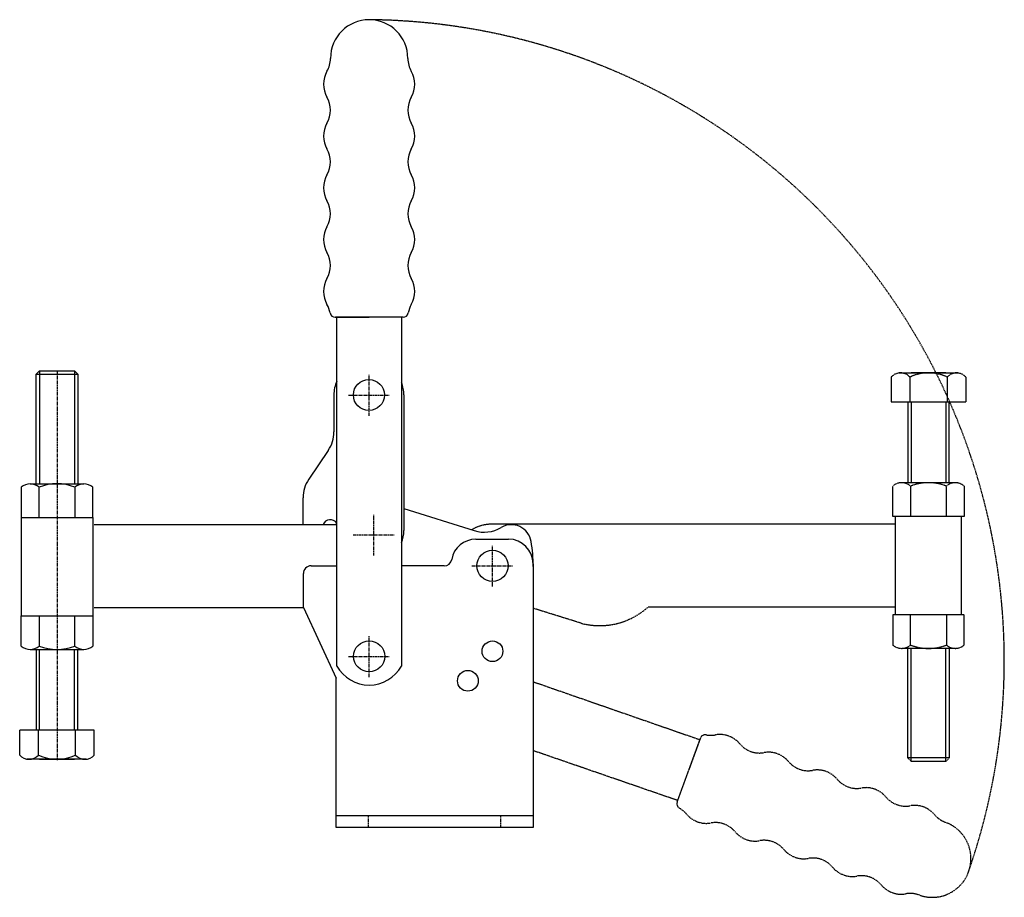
# Model space of a CAD drawing. Extents: x 295 to 675, y 63 to 402.
import ezdxf

# ---------------------------------------------------------------- set-up
doc = ezdxf.new("R2010")
doc.units = 0
doc.linetypes.add('CENTER', pattern=[2, 1.25, -0.25, 0.25, -0.25])
doc.linetypes.add('HIDDEN', pattern=[0.375, 0.25, -0.125])
doc.layers.get('0').update_dxf_attribs({"linetype": 'CONTINUOUS'})
doc.layers.add('BRAUER-1', color=1, linetype='CENTER')
doc.layers.add('BRAUER-5', color=4, linetype='HIDDEN')

# ---------------------------------------------------------------- blocks, each defined once
blk = doc.blocks.new('V5502CS_SP')
for p, q in [((-8, 55.3), (-6.7, 56.6)), ((-8, 13), (-8, 55.3)), ((-8, 55.3), (8, 55.3)), ((-6.7, 56.6), (6.7, 56.6)), ((-6.7, 56.6), (-6.7, 13)), ((6.7, 56.6), (8, 55.3)), ((6.7, 56.6), (6.7, 13)), ((8, 55.3), (8, 13)), ((-13.8, 11.679297), (-13.8, 0)), ((-10.35, 13), (10.35, 13)), ((-6.9, 0), (-6.9, 11.679297)), ((6.9, 11.679297), (6.9, 0)), ((13.8, 0), (13.8, 11.679297)), ((-13.8, 0), (13.8, 0)), ((-13.8, 0), (-13.8, -38)), ((-12.7, 0), (12.7, 0)), ((13.8, 0), (13.8, -38)), ((-13.8, -49.679297), (-13.8, -38)), ((-13.8, -38), (13.8, -38)), ((-12.7, -38), (12.7, -38)), ((-6.9, -38), (-6.9, -49.679297)), ((6.9, -49.679297), (6.9, -38)), ((13.8, -38), (13.8, -49.679297)), ((-10.35, -51), (10.35, -51)), ((-8, -51), (-8, -82.2)), ((-6.7, -82.2), (-6.7, -51)), ((6.7, -82.2), (6.7, -51)), ((8, -82.2), (8, -51)), ((-14.4, -91.8), (-14.4, -82.2)), ((14.4, -82.2), (-14.4, -82.2)), ((-7.2, -91.8), (-7.2, -82.2)), ((7.2, -91.8), (7.2, -82.2)), ((14.4, -91.8), (14.4, -82.2)), ((11.2, -93.4), (-11.600001, -93.4)), ((-6.7, -93.4), (6.7, -93.4))]:
    blk.add_line(p, q)
for centre, radius, start, end in [((-10.35, 7.717188), 5.253647, 48.952337, 131.047666), ((0, -5.709961), 18.708188, 68.356986, 111.643014), ((10.35, 7.717188), 5.253647, 48.952337, 131.047666), ((-10.35, -45.717187), 5.253648, 228.952341, 311.047663), ((0, -32.290039), 18.708188, 248.356986, 291.643014), ((10.35, -45.717188), 5.253647, 228.952334, 311.047663), ((-10.8, -88.55), 4.85, 222.075022, 317.924978), ((0, -76.4), 17, 244.942385, 295.057615), ((10.8, -88.55), 4.85, 222.075022, 317.924978)]:
    blk.add_arc(centre, radius, start, end)
at = {"layer": 'BRAUER-1'}
blk.add_line((0, 56.6), (0, -93.754501), dxfattribs=at)

msp = doc.modelspace()

# ---------------------------------------------------------------- linework, layer by layer
for p, q in [((417.099984, 287.067849), (430.199982, 287.067847)), ((443.199988, 287.067847), (417.199976, 287.067847)), ((417.7, 152.404498), (417.699982, 287.067847)), ((443.29998, 287.067849), (430.199982, 287.067847)), ((442.699982, 287.067847), (442.7, 152.404498)), ((416.6, 257.07), (416.6, 242.8)), ((443.6, 257.07), (443.6, 204.699998)), ((414.426414, 235.694747), (406.873586, 224.505253)), ((404.7, 207), (404.7, 217.4)), ((443.602116, 213.254458), (470.783218, 204.687107)), ((324.1, 207), (417.7, 207)), ((471.4, 201.4), (484, 201.4)), ((407.8, 191.1), (417.7, 191.1)), ((459.095123, 191.1), (442.7, 191.1)), ((493.5, 191.9), (493.5, 90)), ((404.8, 175), (404.8, 188.1)), ((324.1, 175), (404.8, 175)), ((404.8, 175), (417.5, 147.764763)), ((417.5, 90), (417.5, 147.764763)), ((417.5, 94.7), (493.5, 94.7)), ((493.5, 90), (417.5, 90))]:
    msp.add_line(p, q)
for centre, radius in [((430.1, 257.07), 6), ((477.8, 191.1), 6), ((430.2, 156.15), 6), ((477.8, 158.1), 4), ((468.3, 146.7), 4)]:
    msp.add_circle(centre, radius)
for centre, radius, start, end in [((430.2, 387.06785), 14.93215, 0, 179.999996), ((405.26785, 387.067852), 10, 329.999982, 359.999995), ((455.132145, 387.067849), 10, 179.99998, 210), ((422.588355, 377.067847), 10, 149.999984, 209.999985), ((437.811637, 377.067849), 10, 330.00001, 30), ((405.267845, 367.067852), 10, 329.999979, 29.999995), ((455.13215, 367.067849), 10, 149.999995, 210), ((422.58835, 357.067847), 10, 149.999987, 209.999985), ((437.811642, 357.067849), 10, 330.00001, 30), ((405.267839, 347.067852), 10, 329.999982, 29.999995), ((455.13215, 347.067849), 10.000009, 149.99998, 209.999971), ((422.588345, 337.067847), 10, 149.999987, 209.999985), ((437.811632, 337.067849), 10, 330.00001, 30), ((405.267834, 327.067852), 10, 329.999982, 29.999995), ((455.13214, 327.067849), 10, 149.99998, 210), ((422.58834, 317.067847), 10, 149.999987, 209.999985), ((437.811632, 317.067849), 10, 330.00001, 30), ((405.267829, 307.067852), 10, 329.999982, 29.999995), ((455.13214, 307.067849), 10, 149.99998, 210), ((422.588335, 297.067847), 10, 149.999987, 209.999985), ((437.811632, 297.067849), 10, 330.00001, 30), ((405.267824, 287.067852), 10, 9.594053, 29.999995), ((455.13214, 287.067849), 10, 149.99999, 170.405936), ((417.099984, 289.067849), 2, 189.594056, 270), ((443.29998, 289.067849), 2, 270, 350.405932), ((430.200018, 257.05), 13.600033, 156.799659, 179.915742), ((430.1, 257.07), 13.5, 0, 21.039468), ((403.9, 242.8), 12.7, 325.980936, 0), ((417.4, 217.4), 12.7, 145.980937, 180), ((415.2, 205.9), 3, 33.55731, 158.489811), ((416.367283, 209.3), 2.3, 270, 305.411321), ((474.6, 216.8), 12.7, 252.51032, 300.770511), ((485.084975, 199.268443), 7.727746, 9.162567, 121.065435), ((430.9, 204.7), 12.7, 338.300199, 359.999991), ((471.4, 191.9), 9.5, 90, 169.863143), ((484, 191.9), 9.5, 0, 90), ((443.50435, 191.644676), 50, 359.084781, 10.200078), ((407.8, 188.1), 3, 90, 180), ((459.095123, 194.1), 3, 270, 349.863143), ((430.2, 159.35), 14.3, 209.058309, 330.941692)]:
    msp.add_arc(centre, radius, start, end)
at = {"layer": 'BRAUER-1'}
for p, q in [((430.200018, 249.05), (430.200018, 265.05)), ((422.200018, 257.05), (438.200018, 257.05)), ((432.050018, 195.05), (432.050018, 211.05)), ((424.050018, 203.05), (440.050018, 203.05)), ((477.8, 183.1), (477.8, 199.1)), ((477.8, 183.1), (477.8, 199.1)), ((469.8, 191.1), (485.8, 191.1)), ((469.8, 191.1), (485.8, 191.1)), ((430.2, 148.15), (430.2, 164.15)), ((422.2, 156.15), (438.2, 156.15)), ((430, 90), (430, 94.7)), ((481, 90), (481, 94.7))]:
    msp.add_line(p, q, dxfattribs=at)
at = {"layer": 'BRAUER-5'}
for p, q in [((631.7, 264), (631.7, 254.4)), ((634.9, 265.6), (657.700001, 265.6)), ((638.9, 264), (638.9, 254.4)), ((652.8, 265.6), (639.4, 265.6)), ((653.3, 264), (653.3, 254.4)), ((660.5, 264), (660.5, 254.4)), ((631.7, 254.4), (660.5, 254.4)), ((638.1, 254.4), (638.1, 223.2)), ((639.4, 254.4), (639.4, 223.2)), ((652.8, 254.4), (652.8, 223.2)), ((654.1, 223.2), (654.1, 254.4)), ((632.3, 210.2), (632.3, 221.879297)), ((656.45, 223.2), (635.75, 223.2)), ((639.2, 221.879297), (639.2, 210.2)), ((653, 210.2), (653, 221.879297)), ((659.9, 221.879297), (659.9, 210.2)), ((659.9, 210.2), (632.3, 210.2)), ((633.4, 172.2), (633.4, 210.2)), ((658.8, 172.2), (658.8, 210.2)), ((633.4, 207.2), (477.8, 207.2)), ((633.4, 175.2), (537.9, 175.2)), ((511.997884, 168.945542), (493.5, 174.712946)), ((632.3, 172.2), (632.3, 160.520703)), ((659.9, 172.2), (632.3, 172.2)), ((639.2, 160.520703), (639.2, 172.2)), ((653, 172.2), (653, 160.520703)), ((659.9, 160.520703), (659.9, 172.2)), ((656.45, 159.2), (635.75, 159.2)), ((638.1, 116.9), (638.1, 159.2)), ((639.4, 115.6), (639.4, 159.2)), ((652.8, 115.6), (652.8, 159.2)), ((654.1, 159.2), (654.1, 116.9)), ((493.5, 146.340112), (557.840022, 123.976544)), ((549.118507, 100.014376), (558.011034, 124.446396)), ((558.045236, 124.540357), (553.56477, 112.230386)), ((549.289519, 100.484228), (493.5, 119.735668)), ((639.4, 115.6), (638.1, 116.9)), ((654.1, 116.9), (638.1, 116.9)), ((652.8, 115.6), (639.4, 115.6)), ((654.1, 116.9), (652.8, 115.6)), ((549.084309, 99.920414), (553.56477, 112.230386))]:
    msp.add_line(p, q, dxfattribs=at)
for centre, radius, start, end in [((427.842042, 154.485434), 247.507794, 340.548789, 89.240629), ((635.3, 260.75), 4.85, 42.075022, 137.924978), ((646.1, 248.6), 17, 64.942385, 115.057615), ((656.9, 260.75), 4.85, 42.075022, 137.924978), ((635.75, 217.917188), 5.253647, 48.952334, 131.047663), ((646.1, 204.490039), 18.708188, 68.356986, 111.643014), ((656.45, 217.917187), 5.253648, 48.952341, 131.047663), ((477.8, 191.1), 16.1, 90, 120.139055), ((519.164443, 196.028604), 28.015207, 255.178436, 311.971726), ((635.75, 164.482812), 5.253647, 228.952337, 311.047666), ((646.1, 177.909961), 18.708188, 248.356986, 291.643014), ((656.45, 164.482812), 5.253647, 228.952337, 311.047666), ((559.924621, 123.856316), 2, 79.594056, 160), ((562.092075, 135.658949), 10, 259.594053, 279.999995), ((565.565033, 115.962793), 10, 39.999987, 99.999985), ((580.885926, 128.818542), 10, 219.999982, 279.999995), ((584.358884, 109.122385), 10, 39.999987, 99.999985), ((599.679777, 121.978134), 10, 219.999982, 279.999995), ((603.152735, 102.281978), 10, 39.999987, 99.999985), ((618.473628, 115.137726), 10, 219.999982, 279.999995), ((621.946585, 95.44157), 10, 39.999987, 99.999985), ((550.963694, 99.236374), 2, 160, 240.405932), ((637.267478, 108.297318), 10, 219.999979, 279.999995), ((545.037472, 88.80182), 10, 39.99999, 60.405936), ((560.358361, 101.657572), 10, 220.00001, 280), ((640.740436, 88.601163), 10, 39.999984, 99.999985), ((656.061329, 101.45691), 10, 219.999982, 249.999995), ((563.831324, 81.961417), 10, 39.99998, 100), ((647.534029, 78.028354), 14.93215, 250, 69.999996), ((579.152213, 94.81717), 10, 220.00001, 280), ((582.625177, 75.121015), 10, 39.99998, 100), ((597.946066, 87.976767), 10, 220.00001, 280), ((601.419026, 68.280602), 10.000009, 39.99998, 99.999971), ((616.739915, 81.136354), 10, 220.00001, 280), ((620.212878, 61.4402), 10, 39.999995, 100), ((635.533769, 74.295956), 10, 220.00001, 280), ((639.006732, 54.599801), 10, 69.99998, 100)]:
    msp.add_arc(centre, radius, start, end, dxfattribs=at)

# ---------------------------------------------------------------- block references
msp.add_blockref('V5502CS_SP', (309.716943, 209.791565))

doc.saveas('drawing.dxf')
